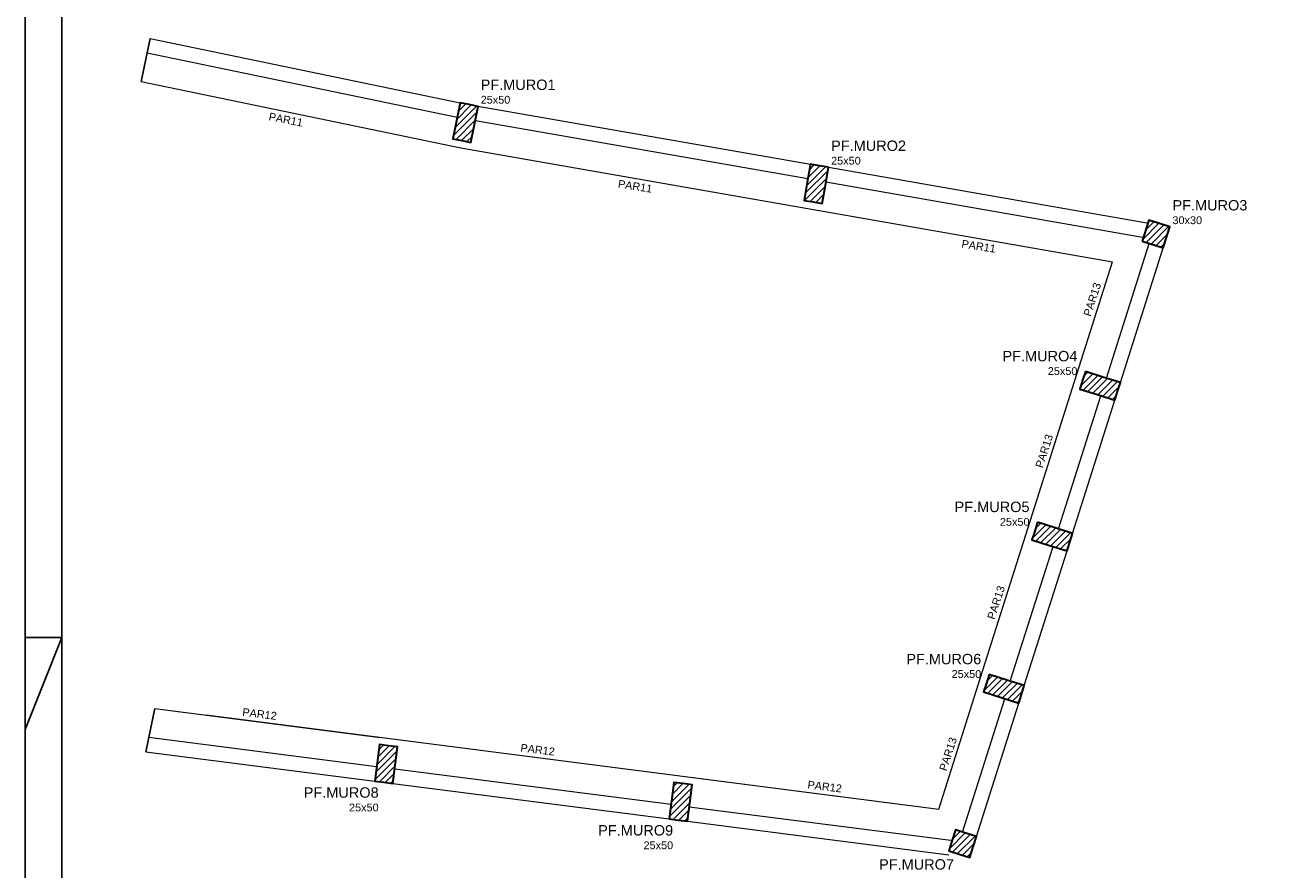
# Model space of a CAD drawing. Header units: millimetres. Extents: x 10 to 1250, y -62 to 528.
# Tile 127 of 256: x 233 to 267, y 92 to 115. Entities that reach past the tile are written whole.
import ezdxf

# ---------------------------------------------------------------- set-up
doc = ezdxf.new("R2010")
doc.units = ezdxf.units.MM
doc.header["$LTSCALE"] = 0.05
for name, color, linetype, lineweight in [('DT-Hachura pilar em laje', 254, 'Continuous', 5), ('FO-Pilares', 4, 'Continuous', 30), ('FO-Textos das vigas', 7, 'Continuous', 5), ('FO-Textos dos pilares', 7, 'Continuous', 5), ('FO-Vigas', 7, 'Continuous', 5), ('LC-Seção dos pilares', 4, 'Continuous', 30)]:
    doc.layers.add(name, color=color, linetype=linetype, lineweight=lineweight)
doc.layers.add('FOLHA_PADRÃO', color=7, linetype='Continuous')
doc.styles.add('Arial', font='arial.ttf')
pattern_1 = [(45, (172.20815, 117.80722), (-0.08838835, 0.08838835), [])]

# ---------------------------------------------------------------- blocks, each defined once
blk = doc.blocks.new('A1')
at = {"layer": 'FOLHA_PADRÃO', "color": 1}
for q in [(-84.1, 27.2), (-84.1, 29.708)]:
    blk.add_line((-83.1, 29.708), q, dxfattribs=at)
at = {"layer": 'FOLHA_PADRÃO', "color": 1, "linetype": 'Continuous'}
for points in [[(-84.1, 0), (0, 0), (0, 59.4), (-84.1, 59.4), (-84.1, 0)], [(-83.1, 29.708), (-84.1, 29.708)]]:
    blk.add_lwpolyline(points, dxfattribs=at)
at = {"layer": 'FOLHA_PADRÃO', "color": 6, "linetype": 'Continuous'}
blk.add_lwpolyline([(-83.1, 58.4), (-1, 58.4), (-1, 1), (-83.1, 1), (-83.1, 58.4)], dxfattribs=at)

msp = doc.modelspace()

# ---------------------------------------------------------------- hatches: boundary and pattern name
at = {"layer": 'DT-Hachura pilar em laje', "linetype": 'Continuous'}
h = msp.add_hatch(dxfattribs=at)
h.set_pattern_fill('ANSI31', color=256, style=0)
h.set_pattern_definition(pattern_1)
h.paths.add_polyline_path([(245.4456, 112.6839), (245.2003, 112.732), (244.955, 112.7801), (244.8587, 112.2895), (244.7625, 111.7988), (245.0078, 111.7507), (245.2531, 111.7026), (245.3494, 112.1932)])
h = msp.add_hatch(dxfattribs=at)
h.set_pattern_fill('ANSI31', color=256, style=0)
h.set_pattern_definition(pattern_1)
h.paths.add_polyline_path([(254.9766, 111.0264), (254.7303, 111.0694), (254.484, 111.1124), (254.3981, 110.6198), (254.3121, 110.1273), (254.5584, 110.0843), (254.8047, 110.0413), (254.8906, 110.5339)])
h = msp.add_hatch(dxfattribs=at)
h.set_pattern_fill('ANSI31', color=256, style=0)
h.set_pattern_definition(pattern_1)
h.paths.add_polyline_path([(263.507, 109.0165), (263.7929, 108.9258), (264.0789, 108.8351), (264.1696, 109.121), (264.2603, 109.407), (263.9743, 109.4977), (263.6884, 109.5884), (263.5977, 109.3025)])
h = msp.add_hatch(dxfattribs=at)
h.set_pattern_fill('ANSI31', color=256, style=0)
h.set_pattern_definition(pattern_1)
h.paths.add_polyline_path([(261.9627, 105.4727), (261.8871, 105.2344), (261.8115, 104.9961), (262.2881, 104.8449), (262.7647, 104.6937), (262.8403, 104.932), (262.9159, 105.1703), (262.4393, 105.3215)])
h = msp.add_hatch(dxfattribs=at)
h.set_pattern_fill('ANSI31', color=256, style=0)
h.set_pattern_definition(pattern_1)
h.paths.add_polyline_path([(260.6611, 101.3713), (260.5855, 101.133), (260.5099, 100.8947), (260.9865, 100.7435), (261.4631, 100.5923), (261.5387, 100.8306), (261.6143, 101.0689), (261.1377, 101.2201)])
h = msp.add_hatch(dxfattribs=at)
h.set_pattern_fill('ANSI31', color=256, style=0)
h.set_pattern_definition(pattern_1)
h.paths.add_polyline_path([(259.3477, 97.2327), (259.2721, 96.9944), (259.1965, 96.7561), (259.6731, 96.6049), (260.1497, 96.4537), (260.2253, 96.692), (260.3009, 96.9303), (259.8243, 97.0815)])
h = msp.add_hatch(dxfattribs=at)
h.set_pattern_fill('ANSI31', color=256, style=0)
h.set_pattern_definition(pattern_1)
h.paths.add_polyline_path([(242.6349, 94.3322), (242.8829, 94.3004), (243.1309, 94.2686), (243.1944, 94.7646), (243.2579, 95.2605), (243.01, 95.2923), (242.762, 95.3241), (242.6985, 94.8281)])
h = msp.add_hatch(dxfattribs=at)
h.set_pattern_fill('ANSI31', color=256, style=0)
h.set_pattern_definition(pattern_1)
h.paths.add_polyline_path([(250.6441, 93.3036), (250.8921, 93.2718), (251.1401, 93.24), (251.2036, 93.736), (251.2671, 94.2319), (251.0192, 94.2637), (250.7712, 94.2955), (250.7077, 93.7995)])
h = msp.add_hatch(dxfattribs=at)
h.set_pattern_fill('ANSI31', color=256, style=0)
h.set_pattern_definition(pattern_1)
h.paths.add_polyline_path([(258.2454, 92.4354), (258.5313, 92.3447), (258.8173, 92.254), (258.908, 92.54), (258.9987, 92.8259), (258.7128, 92.9166), (258.4268, 93.0073), (258.3361, 92.7214)])

# ---------------------------------------------------------------- linework, layer by layer
at = {"ltscale": 0.05}
for p, q in [((236.2847, 113.357), (236.5286, 114.532)), ((236.4094, 95.132), (236.654, 96.3104))]:
    msp.add_line(p, q, dxfattribs=at)
at = {"layer": 'FO-Pilares'}
for points in [[(245.4456, 112.6839), (245.2003, 112.732), (244.955, 112.7801), (244.8587, 112.2895), (244.7625, 111.7988), (245.0078, 111.7507), (245.2531, 111.7026), (245.3494, 112.1932), (245.4456, 112.6839)], [(254.9766, 111.0264), (254.7303, 111.0694), (254.484, 111.1124), (254.3981, 110.6198), (254.3121, 110.1273), (254.5584, 110.0843), (254.8047, 110.0413), (254.8906, 110.5339), (254.9766, 111.0264)], [(263.507, 109.0165), (263.7929, 108.9258), (264.0789, 108.8351), (264.1696, 109.121), (264.2603, 109.407), (263.9743, 109.4977), (263.6884, 109.5884), (263.5977, 109.3025), (263.507, 109.0165)], [(261.9627, 105.4727), (261.8871, 105.2344), (261.8115, 104.9961), (262.2881, 104.8449), (262.7647, 104.6937), (262.8403, 104.932), (262.9159, 105.1703), (262.4393, 105.3215), (261.9627, 105.4727)], [(260.6611, 101.3713), (260.5855, 101.133), (260.5099, 100.8947), (260.9865, 100.7435), (261.4631, 100.5923), (261.5387, 100.8306), (261.6143, 101.0689), (261.1377, 101.2201), (260.6611, 101.3713)], [(259.3477, 97.2327), (259.2721, 96.9944), (259.1965, 96.7561), (259.6731, 96.6049), (260.1497, 96.4537), (260.2253, 96.692), (260.3009, 96.9303), (259.8243, 97.0815), (259.3477, 97.2327)], [(242.6349, 94.3322), (242.8829, 94.3004), (243.1309, 94.2686), (243.1944, 94.7646), (243.2579, 95.2605), (243.01, 95.2923), (242.762, 95.3241), (242.6985, 94.8281), (242.6349, 94.3322)], [(250.6441, 93.3036), (250.8921, 93.2718), (251.1401, 93.24), (251.2036, 93.736), (251.2671, 94.2319), (251.0192, 94.2637), (250.7712, 94.2955), (250.7077, 93.7995), (250.6441, 93.3036)], [(258.2454, 92.4354), (258.5313, 92.3447), (258.8173, 92.254), (258.908, 92.54), (258.9987, 92.8259), (258.7128, 92.9166), (258.4268, 93.0073), (258.3361, 92.7214), (258.2454, 92.4354)]]:
    msp.add_lwpolyline(points, close=True, dxfattribs=at)
at = {"layer": 'FO-Vigas'}
for p, q in [((236.5286, 114.532), (244.9578, 112.7824)), ((236.4473, 114.1403), (244.8765, 112.3908)), ((236.2847, 113.357), (244.9743, 111.5534)), ((245.4425, 112.6898), (254.4838, 111.1112)), ((245.3737, 112.2958), (254.415, 110.7172)), ((244.9743, 111.5534), (253.4789, 110.0685)), ((254.9764, 111.0252), (263.6363, 109.513)), ((254.9076, 110.6312), (263.5675, 109.119)), ((253.4789, 110.0685), (262.7005, 108.4583)), ((262.5351, 105.2911), (263.6977, 108.956)), ((262.9164, 105.1702), (264.0789, 108.8351)), ((261.7303, 105.3999), (262.7005, 108.4583)), ((260.3445, 101.032), (261.7303, 105.3999)), ((261.2338, 101.1896), (262.3839, 104.8145)), ((261.6151, 101.0686), (262.7651, 104.6935)), ((259.1144, 97.1538), (260.3445, 101.032)), ((259.921, 97.0508), (261.0826, 100.713)), ((260.3023, 96.9298), (261.4639, 100.592)), ((257.9779, 93.5714), (259.1144, 97.1538)), ((258.6189, 92.9464), (259.7699, 96.5742)), ((236.654, 96.3104), (242.7877, 95.5224)), ((238.0492, 96.1312), (257.9779, 93.5715)), ((259.0001, 92.8255), (260.1511, 96.4533)), ((236.491, 95.5248), (242.6858, 94.729)), ((236.4094, 95.132), (242.6348, 94.3322)), ((243.1818, 94.6654), (250.695, 93.7004)), ((251.2929, 94.4302), (255.2219, 93.9255)), ((243.1309, 94.2686), (250.644, 93.3036)), ((251.191, 93.6368), (258.2994, 92.7236)), ((251.1401, 93.24), (258.2484, 92.3268))]:
    msp.add_line(p, q, dxfattribs=at)
at = {"layer": 'LC-Seção dos pilares'}
msp.add_lwpolyline([(263.507, 109.0165), (264.0789, 108.8351), (264.2603, 109.407), (263.6884, 109.5884), (263.507, 109.0165)], close=True, dxfattribs=at)

# ---------------------------------------------------------------- block references
msp.add_blockref('A1', (317.228, 68.5322))
msp.add_blockref('A1', (317.228, 68.5322))

# ---------------------------------------------------------------- texts
at = {"layer": 'FO-Textos das vigas', "char_height": 0.2118, "width": 1.870601, "attachment_point": 8, "line_spacing_factor": 0.798, "style": 'Arial'}
for s, insert, rotation in [('PAR11', (240.1981, 112.2203), 349), ('PAR11', (249.7021, 110.4054), 351), ('PAR11', (259.0453, 108.774), 351), ('PAR13', (262.2529, 107.3975), 72), ('PAR13', (260.9454, 103.276), 72), ('PAR13', (259.6384, 99.1559), 72), ('PAR12', (239.4913, 96.0527), 353), ('PAR13', (258.3309, 95.0343), 72), ('PAR12', (247.0538, 95.0814), 353), ('PAR12', (254.8606, 94.0787), 353)]:
    msp.add_mtext(s, dxfattribs=dict(at, insert=insert, rotation=rotation))
at = {"layer": 'FO-Textos dos pilares', "line_spacing_factor": 0.798, "style": 'Arial'}
for s, insert, char_height, width, attachment_point in [('PF.MURO1', (245.5162, 113.1251), 0.2824, 4.144791, 7), ('25x50', (245.5162, 112.7545), 0.2118, 1.602961, 7), ('PF.MURO2', (255.0472, 111.4677), 0.2824, 4.144791, 7), ('25x50', (255.0472, 111.097), 0.2118, 1.602961, 7), ('PF.MURO3', (264.3309, 109.8482), 0.2824, 4.144791, 7), ('30x30', (264.3309, 109.4776), 0.2118, 1.602961, 7), ('PF.MURO4', (261.7461, 105.7458), 0.2824, 4.144791, 9), ('25x50', (261.7461, 105.3752), 0.2118, 1.602961, 9), ('PF.MURO5', (260.4441, 101.6448), 0.2824, 4.144791, 9), ('25x50', (260.4441, 101.2742), 0.2118, 1.602961, 9), ('PF.MURO6', (259.1311, 97.5058), 0.2824, 4.144791, 9), ('25x50', (259.1311, 97.1352), 0.2118, 1.602961, 9), ('PF.MURO8', (242.7421, 93.8764), 0.2824, 4.144791, 9), ('25x50', (242.7421, 93.5057), 0.2118, 1.602961, 9), ('PF.MURO9', (250.7511, 92.8484), 0.2824, 4.144791, 9), ('25x50', (250.7511, 92.4777), 0.2118, 1.602961, 9), ('PF.MURO7', (258.3901, 91.9214), 0.2824, 4.144791, 9)]:
    msp.add_mtext(s, dxfattribs=dict(at, insert=insert, char_height=char_height, width=width, attachment_point=attachment_point))

doc.saveas('drawing.dxf')
